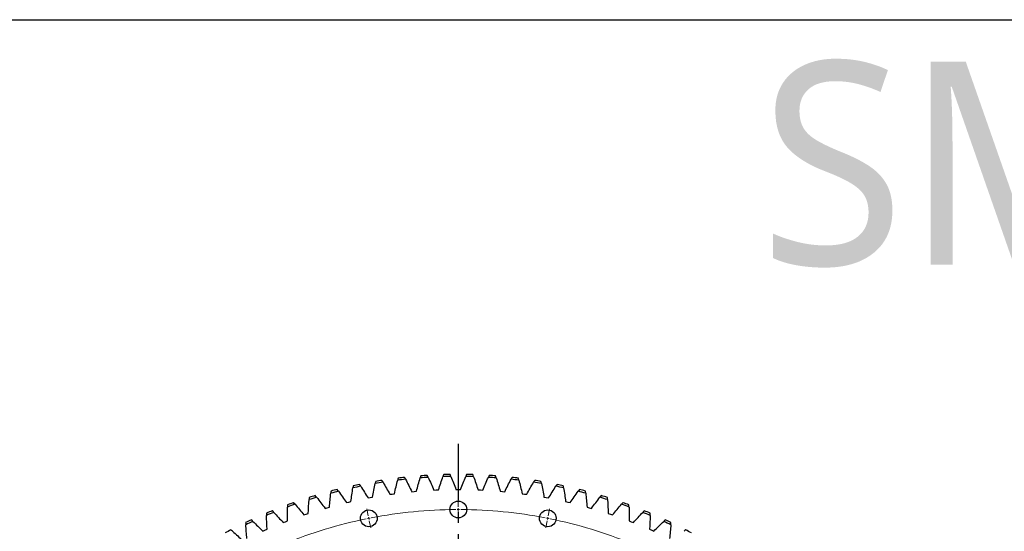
# Model space of a CAD drawing. Header units: millimetres. Extents: x 185 to 11179, y 22946 to 31910.
# Tile 9 of 16: x 2073 to 4010, y 30903 to 31910. Entities that reach past the tile are written whole.
import ezdxf

# ---------------------------------------------------------------- set-up
doc = ezdxf.new("R2010")
doc.units = ezdxf.units.MM
doc.header["$LTSCALE"] = 50
doc.linetypes.add('CENTER', pattern=[10.16, 6.35, -1.27, 1.27, -1.27])

msp = doc.modelspace()

# ---------------------------------------------------------------- linework, layer by layer
at = {"linetype": 'CENTER', "ltscale": 0.35}
msp.add_line((2936, 31075.3), (2936, 29012), dxfattribs=at)
at = {"color": 7, "linetype": 'Continuous', "lineweight": 25}
for p, q in [((2844.5, 30981.2), (2849, 30981.6)), ((2849, 30981.6), (2853.6, 30982)), ((2887.9, 30984.4), (2892.5, 30984.7)), ((2892.5, 30984.7), (2897, 30984.8)), ((2931.4, 30985.6), (2936, 30985.7)), ((2936, 30985.7), (2940.5, 30985.6)), ((2974.9, 30984.8), (2979.5, 30984.7)), ((2979.5, 30984.7), (2984, 30984.4)), ((3018.4, 30982), (3022.9, 30981.6)), ((3022.9, 30981.6), (3027.4, 30981.2)), ((2715.9, 30959.6), (2720.3, 30960.6)), ((2720.3, 30960.6), (2724.7, 30961.6)), ((2758.4, 30968.8), (2762.9, 30969.6)), ((2762.9, 30969.6), (2767.3, 30970.4)), ((2801.3, 30976), (2805.8, 30976.6)), ((2805.8, 30976.6), (2810.3, 30977.2)), ((3061.6, 30977.2), (3066.1, 30976.6)), ((3066.1, 30976.6), (3070.6, 30976)), ((3104.6, 30970.4), (3109.1, 30969.6)), ((3109.1, 30969.6), (3113.5, 30968.8)), ((3147.2, 30961.6), (3151.6, 30960.6)), ((3151.6, 30960.6), (3156.1, 30959.6)), ((2673.8, 30948.4), (2678.2, 30949.7)), ((2678.2, 30949.7), (2682.5, 30950.9)), ((3189.4, 30950.9), (3193.8, 30949.7)), ((3193.8, 30949.7), (3198.1, 30948.4)), ((2591.4, 30920.4), (2595.7, 30922)), ((2595.7, 30922), (2599.9, 30923.7)), ((2632.3, 30935.4), (2636.6, 30936.8)), ((2636.6, 30936.8), (2640.9, 30938.2)), ((3231, 30938.2), (3235.3, 30936.8)), ((3235.3, 30936.8), (3239.6, 30935.4)), ((3272, 30923.7), (3276.3, 30922)), ((3276.3, 30922), (3280.5, 30920.4)), ((2551.3, 30903.5), (2555.5, 30905.4)), ((2555.5, 30905.4), (2559.6, 30907.2)), ((3312.3, 30907.2), (3316.5, 30905.4)), ((3316.5, 30905.4), (3320.6, 30903.5))]:
    msp.add_line(p, q, dxfattribs=at)
at = {"color": 0, "linetype": 'Continuous', "lineweight": 18}
for p, q in [((2936, 30951.1), (2936, 30965.1)), ((2758.9, 30933.7), (2756.2, 30947.4)), ((2936, 30946.1), (2936, 30948.6)), ((2936, 30946.1), (2936, 30943.6)), ((2936, 30941.1), (2936, 30927.1)), ((3113, 30933.7), (3115.7, 30947.4)), ((2759.9, 30928.8), (2759.4, 30931.2)), ((2759.9, 30928.8), (2760.4, 30926.3)), ((2760.9, 30923.9), (2763.6, 30910.1)), ((3111.1, 30923.9), (3108.3, 30910.1)), ((3112, 30928.8), (3111.5, 30926.3)), ((3112, 30928.8), (3112.5, 30931.2))]:
    msp.add_line(p, q, dxfattribs=at)
msp.add_lwpolyline([(184.8, 31910.2), (11179.4, 31910.2), (11179.4, 22945.7), (184.8, 22945.7)], close=True)
at = {"color": 7, "linetype": 'Continuous', "lineweight": 25}
for centre in [(2936, 30946.1), (2759.9, 30928.8), (3112, 30928.8)]:
    msp.add_circle(centre, 16.5, dxfattribs=at)
for radius, start, end in [(967.6, 98.8043, 99.725), (971.6, 98.8969, 99.6325), (967.6, 96.1573, 97.078), (971.6, 96.2498, 96.9854), (967.6, 93.5102, 94.4309), (971.6, 93.6028, 94.3383), (967.6, 90.8631, 91.7839), (971.6, 90.9557, 91.6913), (967.6, 88.2161, 89.1368), (971.6, 88.3087, 89.0442), (967.6, 85.569, 86.4897), (971.6, 85.6616, 86.3972), (967.6, 82.922, 83.8427), (971.6, 83.0145, 83.7501), (967.6, 80.2749, 81.1956), (971.6, 80.3675, 81.103), (967.6, 104.0984, 105.0192), (971.6, 104.191, 104.9266), (967.6, 101.4514, 102.3721), (971.6, 101.544, 102.2795), (967.6, 77.6278, 78.5486), (971.6, 77.7204, 78.456), (967.6, 74.9808, 75.9015), (971.6, 75.0734, 75.8089), (971.6, 109.4851, 110.2207), (967.6, 106.7455, 107.6662), (971.6, 106.8381, 107.5736), (967.6, 72.3337, 73.2544), (971.6, 72.4263, 73.1619), (971.6, 69.7793, 70.5148), (971.6, 112.1322, 112.8677), (967.6, 112.0396, 112.9603), (967.6, 109.3925, 110.3133), (967.6, 69.6867, 70.6074), (967.6, 67.0396, 67.9603), (971.6, 67.1322, 67.8677), (971.6, 114.7793, 115.5148), (967.6, 114.6867, 115.6074), (967.6, 64.3925, 65.3133), (971.6, 64.4851, 65.2207), (971.6, 117.4263, 118.1619), (971.6, 61.8381, 62.5736)]:
    msp.add_arc((2936, 30043.6), radius, start, end, dxfattribs=at)
at = {"color": 0, "linetype": 'Continuous', "lineweight": 18}
for start, end in [(90.3174, 100.9326), (90, 90.1587), (89.8413, 90), (79.0674, 89.6826), (101.5674, 112.1826), (101.25, 101.4087), (101.0913, 101.25), (78.75, 78.9087), (78.5913, 78.75), (67.8174, 78.4326)]:
    msp.add_arc((2936, 30043.6), 902.5, start, end, dxfattribs=at)
at = {"color": 7, "linetype": 'Continuous', "lineweight": 25}
for points in [[(2773.4, 31001.5), (2773.1, 31000.1), (2772.8, 30998.7), (2772.5, 30997.3)], [(2787.9, 30999.8), (2787.1, 31001.1), (2786.4, 31002.3), (2785.7, 31003.5)], [(2787.9, 30999.8), (2792.4, 30991.9), (2796.9, 30984), (2801.3, 30976)], [(2810.3, 30977.2), (2812.3, 30986.1), (2814.5, 30995), (2816.7, 31003.8)], [(2817.8, 31008), (2817.4, 31006.6), (2817.1, 31005.2), (2816.7, 31003.8)], [(2832.2, 31005.6), (2831.5, 31006.9), (2830.9, 31008.2), (2830.2, 31009.4)], [(2832.2, 31005.6), (2836.4, 30997.5), (2840.5, 30989.4), (2844.5, 30981.2)], [(2853.6, 30982), (2856, 30990.8), (2858.6, 30999.6), (2861.2, 31008.3)], [(2862.5, 31012.4), (2862, 31011.1), (2861.6, 31009.7), (2861.2, 31008.3)], [(2876.7, 31009.4), (2876.1, 31010.7), (2875.5, 31012), (2874.9, 31013.3)], [(2876.7, 31009.4), (2880.6, 31001.1), (2884.3, 30992.8), (2887.9, 30984.4)], [(2897, 30984.8), (2899.8, 30993.5), (2902.8, 31002.1), (2905.8, 31010.7)], [(2907.3, 31014.8), (2906.8, 31013.4), (2906.3, 31012.1), (2905.8, 31010.7)], [(2921.4, 31011.1), (2920.8, 31012.4), (2920.3, 31013.8), (2919.8, 31015.1)], [(2921.4, 31011.1), (2924.8, 31002.7), (2928.2, 30994.2), (2931.4, 30985.6)], [(2940.5, 30985.6), (2943.7, 30994.2), (2947.1, 31002.7), (2950.5, 31011.1)], [(2952.2, 31015.1), (2951.6, 31013.8), (2951.1, 31012.4), (2950.5, 31011.1)], [(2966.1, 31010.7), (2965.6, 31012.1), (2965.1, 31013.4), (2964.6, 31014.8)], [(2966.1, 31010.7), (2969.1, 31002.1), (2972.1, 30993.5), (2974.9, 30984.8)], [(2984, 30984.4), (2987.6, 30992.8), (2991.4, 31001.1), (2995.2, 31009.4)], [(2997, 31013.3), (2996.4, 31012), (2995.8, 31010.7), (2995.2, 31009.4)], [(3010.7, 31008.3), (3010.3, 31009.7), (3009.9, 31011.1), (3009.5, 31012.4)], [(3010.7, 31008.3), (3013.4, 30999.6), (3015.9, 30990.8), (3018.4, 30982)], [(3027.4, 30981.2), (3031.4, 30989.4), (3035.5, 30997.5), (3039.7, 31005.6)], [(3041.7, 31009.4), (3041.1, 31008.2), (3040.4, 31006.9), (3039.7, 31005.6)], [(3055.2, 31003.8), (3054.8, 31005.2), (3054.5, 31006.6), (3054.1, 31008)], [(3055.2, 31003.8), (3057.4, 30995), (3059.6, 30986.1), (3061.6, 30977.2)], [(3070.6, 30976), (3075, 30984), (3079.5, 30991.9), (3084.1, 30999.8)], [(3086.2, 31003.5), (3085.5, 31002.3), (3084.8, 31001.1), (3084.1, 30999.8)], [(3099.4, 30997.3), (3099.1, 30998.7), (3098.8, 31000.1), (3098.5, 31001.5)], [(2685.7, 30982.4), (2685.5, 30981), (2685.4, 30979.6), (2685.2, 30978.2)], [(2700.3, 30982.1), (2699.4, 30983.2), (2698.6, 30984.4), (2697.8, 30985.6)], [(2700.3, 30982.1), (2705.6, 30974.6), (2710.8, 30967.1), (2715.9, 30959.6)], [(2724.7, 30961.6), (2725.9, 30970.7), (2727.2, 30979.7), (2728.6, 30988.7)], [(2729.3, 30993), (2729.1, 30991.6), (2728.9, 30990.2), (2728.6, 30988.7)], [(2743.9, 30992), (2743.1, 30993.2), (2742.3, 30994.4), (2741.5, 30995.6)], [(2743.9, 30992), (2748.8, 30984.3), (2753.7, 30976.5), (2758.4, 30968.8)], [(2767.3, 30970.4), (2769, 30979.4), (2770.7, 30988.4), (2772.5, 30997.3)], [(3099.4, 30997.3), (3101.2, 30988.4), (3103, 30979.4), (3104.6, 30970.4)], [(3113.5, 30968.8), (3118.3, 30976.5), (3123.1, 30984.3), (3128.1, 30992)], [(3130.4, 30995.6), (3129.6, 30994.4), (3128.8, 30993.2), (3128.1, 30992)], [(3143.3, 30988.7), (3143.1, 30990.2), (3142.8, 30991.6), (3142.6, 30993)], [(3143.3, 30988.7), (3144.7, 30979.7), (3146, 30970.7), (3147.2, 30961.6)], [(3156.1, 30959.6), (3161.2, 30967.1), (3166.4, 30974.6), (3171.7, 30982.1)], [(3174.2, 30985.6), (3173.3, 30984.4), (3172.5, 30983.2), (3171.7, 30982.1)], [(3186.7, 30978.2), (3186.6, 30979.6), (3186.4, 30981), (3186.2, 30982.4)], [(2614.7, 30956.3), (2613.8, 30957.4), (2612.8, 30958.5), (2611.9, 30959.6)], [(2640.9, 30938.2), (2641.3, 30947.4), (2641.7, 30956.5), (2642.3, 30965.6)], [(2642.6, 30969.9), (2642.5, 30968.4), (2642.4, 30967), (2642.3, 30965.6)], [(2657.2, 30970.2), (2656.3, 30971.3), (2655.4, 30972.4), (2654.5, 30973.6)], [(2657.2, 30970.2), (2662.8, 30963), (2668.4, 30955.7), (2673.8, 30948.4)], [(2682.5, 30950.9), (2683.3, 30960), (2684.2, 30969.1), (2685.2, 30978.2)], [(3186.7, 30978.2), (3187.7, 30969.1), (3188.6, 30960), (3189.4, 30950.9)], [(3198.1, 30948.4), (3203.6, 30955.7), (3209.1, 30963), (3214.8, 30970.2)], [(3217.4, 30973.6), (3216.5, 30972.4), (3215.6, 30971.3), (3214.8, 30970.2)], [(3229.6, 30965.6), (3229.5, 30967), (3229.4, 30968.4), (3229.3, 30969.9)], [(3229.6, 30965.6), (3230.2, 30956.5), (3230.7, 30947.4), (3231, 30938.2)], [(3260.1, 30959.6), (3259.1, 30958.5), (3258.2, 30957.4), (3257.2, 30956.3)], [(2572.9, 30940.5), (2571.9, 30941.5), (2570.9, 30942.6), (2569.9, 30943.6)], [(2572.9, 30940.5), (2579.1, 30933.9), (2585.3, 30927.2), (2591.4, 30920.4)], [(2599.9, 30923.7), (2599.8, 30932.8), (2599.9, 30941.9), (2600.1, 30951)], [(2600.1, 30955.3), (2600.1, 30953.9), (2600.1, 30952.5), (2600.1, 30951)], [(2614.7, 30956.3), (2620.6, 30949.4), (2626.5, 30942.4), (2632.3, 30935.4)], [(3239.6, 30935.4), (3245.4, 30942.4), (3251.3, 30949.4), (3257.2, 30956.3)], [(3271.9, 30951), (3271.8, 30952.5), (3271.8, 30953.9), (3271.8, 30955.3)], [(3271.9, 30951), (3272, 30941.9), (3272.1, 30932.8), (3272, 30923.7)], [(3280.5, 30920.4), (3286.6, 30927.2), (3292.8, 30933.9), (3299.1, 30940.5)], [(3302, 30943.6), (3301, 30942.6), (3300, 30941.5), (3299.1, 30940.5)], [(2531.8, 30922.8), (2530.8, 30923.8), (2529.8, 30924.8), (2528.7, 30925.8)], [(2531.8, 30922.8), (2538.4, 30916.4), (2544.9, 30910), (2551.3, 30903.5)], [(2558.4, 30938.9), (2558.4, 30937.4), (2558.5, 30936), (2558.5, 30934.6)], [(2559.6, 30907.2), (2559.1, 30916.3), (2558.8, 30925.4), (2558.5, 30934.6)], [(3313.4, 30934.6), (3313.2, 30925.4), (3312.8, 30916.3), (3312.3, 30907.2)], [(3313.4, 30934.6), (3313.5, 30936), (3313.5, 30937.4), (3313.5, 30938.9)], [(3320.6, 30903.5), (3327, 30910), (3333.5, 30916.4), (3340.1, 30922.8)], [(3343.2, 30925.8), (3342.2, 30924.8), (3341.1, 30923.8), (3340.1, 30922.8)], [(2491.7, 30903.2), (2490.6, 30904.1), (2489.5, 30905.1), (2488.4, 30906)], [(2491.7, 30903.2), (2498.5, 30897.1), (2505.3, 30891), (2512, 30884.8)], [(2517.5, 30920.5), (2517.6, 30919), (2517.7, 30917.6), (2517.8, 30916.2)], [(2520.1, 30888.9), (2519.2, 30898), (2518.4, 30907.1), (2517.8, 30916.2)], [(3354.2, 30916.2), (3353.5, 30907.1), (3352.7, 30898), (3351.8, 30888.9)], [(3354.2, 30916.2), (3354.3, 30917.6), (3354.4, 30919), (3354.5, 30920.5)], [(3383.5, 30906), (3382.4, 30905.1), (3381.3, 30904.1), (3380.3, 30903.2)]]:
    msp.add_open_spline(points, degree=3, dxfattribs=at)

# ---------------------------------------------------------------- texts
at = {"insert": (3528.6, 31827.8), "char_height": 400, "width": 1063.213, "attachment_point": 1}
msp.add_mtext('{\\fYu Gothic Medium|b0|i0|c0|p0;\\C1;SM2136-2-1943AA}', dxfattribs=at)

doc.saveas('drawing.dxf')
